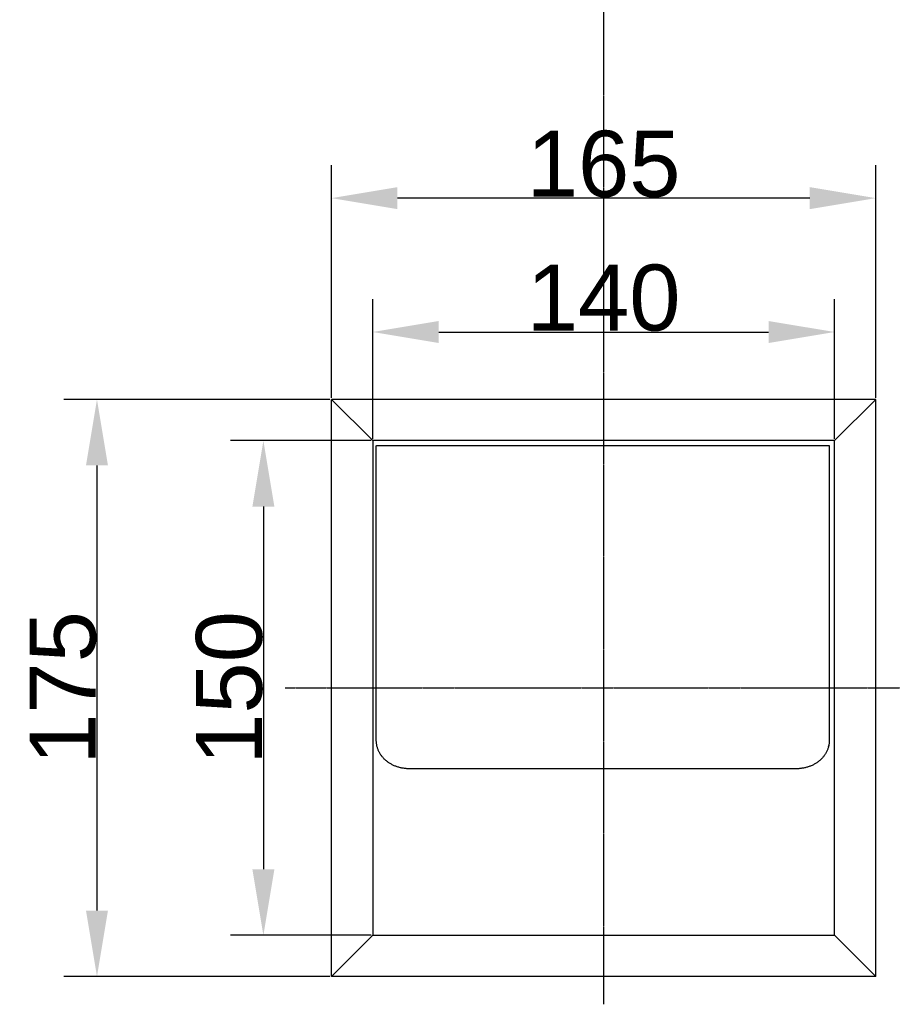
# Model space of a CAD drawing. Header units: millimetres. Extents: x 580 to 2065, y -13 to 1037.
# Tile 4 of 11: x 1084 to 1348, y 342 to 641. Entities that reach past the tile are written whole.
import ezdxf

# ---------------------------------------------------------------- set-up
doc = ezdxf.new("R2010")
doc.units = ezdxf.units.MM
doc.header["$LTSCALE"] = 0.1
doc.linetypes.add('CENTER', pattern=[0.6, 0.375, -0.075, 0.075, -0.075])
for name, color, linetype in [('CEN', 1, 'CENTER'), ('DEFAULT', 7, 'Continuous'), ('OUTLINE', 2, 'Continuous')]:
    doc.layers.add(name, color=color, linetype=linetype)
doc.styles.add('ARIAL', font='arial_0.ttf')
doc.dimstyles.new('DIMENSION STYLE 01', dxfattribs={"dimtxt": 20, "dimasz": 20, "dimexe": 10, "dimexo": 0.5, "dimgap": 0.09, "dimtad": 1, "dimtoh": 1, "dimdec": 0, "dimzin": 0, "dimdsep": 46, "dimtxsty": 'ARIAL', "dimcen": 0.5, "dimadec": 1, "dimazin": 0, "dimtfac": 1, "dimtdec": 4, "dimtofl": 0, "dimtmove": 0, "dimatfit": 3, "dimfxl": 1, "dimtolj": 1, "dimtzin": 0, "dimarcsym": 0})

# ---------------------------------------------------------------- blocks, each defined once
blk = doc.blocks.new('*D190')
at = {"layer": 'DEFAULT', "color": 0, "lineweight": -2, "transparency": 16777216}
for p, q in [((1190.32, 513.21), (1147.68, 513.21)), ((1157.68, 493.21), (1157.68, 383.21)), ((1190.32, 363.21), (1147.68, 363.21))]:
    blk.add_line(p, q, dxfattribs=at)
at = {"layer": 'DEFAULT', "color": 0, "transparency": 16777216}
for points in [[(1154.34, 493.21), (1161.01, 493.21), (1157.68, 513.21)], [(1154.34, 383.21), (1161.01, 383.21), (1157.68, 363.21)]]:
    blk.add_solid(points, dxfattribs=at)
at = {"layer": 'Defpoints', "color": 0, "transparency": 16777216}
for p in [(1190.82, 513.21), (1157.68, 363.21), (1190.82, 363.21)]:
    blk.add_point(p, dxfattribs=at)
at = {"layer": 'DEFAULT', "color": 0, "transparency": 16777216, "insert": (1147.38, 438.21), "char_height": 20, "attachment_point": 5, "rotation": 90, "style": 'ARIAL'}
blk.add_mtext('\\A1;150', dxfattribs=at)
blk = doc.blocks.new('*D191')
at = {"layer": 'DEFAULT', "color": 0, "lineweight": -2, "transparency": 16777216}
for p, q in [((1177.82, 525.71), (1097.23, 525.71)), ((1107.23, 505.71), (1107.23, 370.71)), ((1177.82, 350.71), (1097.23, 350.71))]:
    blk.add_line(p, q, dxfattribs=at)
at = {"layer": 'DEFAULT', "color": 0, "transparency": 16777216}
for points in [[(1103.9, 505.71), (1110.56, 505.71), (1107.23, 525.71)], [(1103.9, 370.71), (1110.56, 370.71), (1107.23, 350.71)]]:
    blk.add_solid(points, dxfattribs=at)
at = {"layer": 'Defpoints', "color": 0, "transparency": 16777216}
for p in [(1178.32, 525.71), (1107.23, 350.71), (1178.32, 350.71)]:
    blk.add_point(p, dxfattribs=at)
at = {"layer": 'DEFAULT', "color": 0, "transparency": 16777216, "insert": (1096.93, 438.21), "char_height": 20, "attachment_point": 5, "rotation": 90, "style": 'ARIAL'}
blk.add_mtext('\\A1;175', dxfattribs=at)
blk = doc.blocks.new('*D192')
at = {"layer": 'DEFAULT', "color": 0, "lineweight": -2, "transparency": 16777216}
for p, q in [((1190.82, 513.71), (1190.82, 556.15)), ((1330.82, 513.71), (1330.82, 556.15)), ((1210.82, 546.15), (1310.82, 546.15))]:
    blk.add_line(p, q, dxfattribs=at)
at = {"layer": 'DEFAULT', "color": 0, "transparency": 16777216}
for points in [[(1210.82, 549.48), (1210.82, 542.81), (1190.82, 546.15)], [(1310.82, 549.48), (1310.82, 542.81), (1330.82, 546.15)]]:
    blk.add_solid(points, dxfattribs=at)
at = {"layer": 'Defpoints', "color": 0, "transparency": 16777216}
for p in [(1330.82, 546.15), (1190.82, 513.21), (1330.82, 513.21)]:
    blk.add_point(p, dxfattribs=at)
at = {"layer": 'DEFAULT', "color": 0, "transparency": 16777216, "insert": (1260.82, 556.45), "char_height": 20, "attachment_point": 5, "style": 'ARIAL'}
blk.add_mtext('\\A1;140', dxfattribs=at)
blk = doc.blocks.new('*D189')
at = {"layer": 'DEFAULT', "color": 0, "lineweight": -2, "transparency": 16777216}
for p, q in [((1178.32, 526.21), (1178.32, 596.75)), ((1343.32, 526.21), (1343.32, 596.75)), ((1323.32, 586.75), (1198.32, 586.75))]:
    blk.add_line(p, q, dxfattribs=at)
at = {"layer": 'DEFAULT', "color": 0, "transparency": 16777216}
for points in [[(1198.32, 590.08), (1198.32, 583.41), (1178.32, 586.75)], [(1323.32, 590.08), (1323.32, 583.41), (1343.32, 586.75)]]:
    blk.add_solid(points, dxfattribs=at)
at = {"layer": 'Defpoints', "color": 0, "transparency": 16777216}
for p in [(1178.32, 586.75), (1178.32, 525.71), (1343.32, 525.71)]:
    blk.add_point(p, dxfattribs=at)
at = {"layer": 'DEFAULT', "color": 0, "transparency": 16777216, "insert": (1260.82, 597.05), "char_height": 20, "attachment_point": 5, "style": 'ARIAL'}
blk.add_mtext('\\A1;165', dxfattribs=at)

msp = doc.modelspace()

# ---------------------------------------------------------------- linework, layer by layer
at = {"layer": 'CEN'}
for p, q in [((1260.82, 747.02), (1260.82, 342.27)), ((1164.26, 438.21), (1539.08, 438.21))]:
    msp.add_line(p, q, dxfattribs=at)
at = {"layer": 'OUTLINE'}
for p, q in [((1178.32, 350.71), (1178.32, 525.71)), ((1260.82, 525.71), (1178.32, 525.71)), ((1178.32, 525.71), (1190.82, 513.21)), ((1343.32, 525.71), (1260.82, 525.71)), ((1330.82, 513.21), (1343.32, 525.71)), ((1343.32, 350.71), (1343.32, 525.71)), ((1330.82, 513.21), (1190.82, 513.21)), ((1190.82, 513.21), (1190.82, 363.21)), ((1191.91, 511.61), (1191.92, 511.62)), ((1191.91, 511.6), (1191.91, 511.61)), ((1191.91, 511.61), (1191.91, 511.61)), ((1191.91, 511.59), (1191.91, 511.6)), ((1191.91, 511.58), (1191.91, 511.59)), ((1191.91, 511.59), (1191.91, 511.59)), ((1191.91, 511.57), (1191.91, 511.58)), ((1191.91, 510.21), (1191.91, 511.57)), ((1191.91, 511.57), (1191.91, 511.57)), ((1191.92, 511.64), (1191.93, 511.65)), ((1191.92, 511.63), (1191.92, 511.64)), ((1191.92, 511.62), (1191.92, 511.63)), ((1191.92, 511.63), (1191.92, 511.63)), ((1191.93, 511.65), (1191.93, 511.66)), ((1191.93, 511.66), (1191.94, 511.66)), ((1191.93, 511.65), (1191.93, 511.65)), ((1191.94, 511.67), (1191.94, 511.68)), ((1191.94, 511.68), (1191.95, 511.68)), ((1191.94, 511.66), (1191.94, 511.67)), ((1191.95, 511.68), (1191.95, 511.69)), ((1191.95, 511.69), (1191.96, 511.69)), ((1191.96, 511.69), (1191.96, 511.7)), ((1191.96, 511.7), (1191.97, 511.7)), ((1191.97, 511.7), (1191.97, 511.71)), ((1191.97, 511.71), (1191.98, 511.71)), ((1191.98, 511.71), (1191.98, 511.72)), ((1191.98, 511.72), (1191.99, 511.72)), ((1191.99, 511.72), (1191.99, 511.73)), ((1191.99, 511.73), (1192, 511.73)), ((1192, 511.73), (1192.01, 511.74)), ((1192, 511.73), (1192, 511.73)), ((1192.01, 511.74), (1192.02, 511.74)), ((1192.02, 511.74), (1192.03, 511.75)), ((1192.02, 511.74), (1192.02, 511.74)), ((1192.03, 511.75), (1192.03, 511.75)), ((1192.03, 511.75), (1192.04, 511.75)), ((1192.04, 511.75), (1192.05, 511.75)), ((1192.05, 511.75), (1192.05, 511.76)), ((1192.05, 511.76), (1192.06, 511.76)), ((1192.06, 511.76), (1192.07, 511.76)), ((1192.07, 511.76), (1192.07, 511.76)), ((1192.07, 511.76), (1192.08, 511.76)), ((1192.08, 511.76), (1192.09, 511.76)), ((1192.09, 511.76), (1192.09, 511.76)), ((1192.09, 511.76), (1192.1, 511.76)), ((1192.1, 511.76), (1192.11, 511.76)), ((1192.11, 511.76), (1329.03, 511.76)), ((1329.03, 511.76), (1329.04, 511.76)), ((1329.04, 511.76), (1329.05, 511.76)), ((1329.05, 511.76), (1329.05, 511.76)), ((1329.05, 511.76), (1329.06, 511.76)), ((1329.06, 511.76), (1329.07, 511.76)), ((1329.07, 511.76), (1329.07, 511.76)), ((1329.07, 511.76), (1329.08, 511.76)), ((1329.08, 511.76), (1329.09, 511.76)), ((1329.09, 511.76), (1329.09, 511.75)), ((1329.09, 511.75), (1329.1, 511.75)), ((1329.1, 511.75), (1329.11, 511.75)), ((1329.11, 511.75), (1329.11, 511.75)), ((1329.11, 511.75), (1329.12, 511.74)), ((1329.12, 511.74), (1329.13, 511.74)), ((1329.13, 511.74), (1329.13, 511.74)), ((1329.13, 511.74), (1329.14, 511.73)), ((1329.14, 511.73), (1329.14, 511.73)), ((1329.14, 511.73), (1329.15, 511.73)), ((1329.15, 511.73), (1329.16, 511.72)), ((1329.16, 511.72), (1329.16, 511.72)), ((1329.16, 511.72), (1329.17, 511.71)), ((1329.17, 511.71), (1329.17, 511.71)), ((1329.17, 511.71), (1329.18, 511.7)), ((1329.18, 511.7), (1329.18, 511.7)), ((1329.18, 511.7), (1329.19, 511.69)), ((1329.19, 511.69), (1329.19, 511.69)), ((1329.19, 511.69), (1329.19, 511.68)), ((1329.19, 511.68), (1329.2, 511.68)), ((1329.2, 511.68), (1329.2, 511.67)), ((1329.2, 511.67), (1329.21, 511.66)), ((1329.21, 511.66), (1329.21, 511.66)), ((1329.21, 511.66), (1329.21, 511.65)), ((1329.21, 511.65), (1329.21, 511.65)), ((1329.21, 511.65), (1329.22, 511.64)), ((1329.22, 511.64), (1329.22, 511.63)), ((1329.22, 511.63), (1329.22, 511.63)), ((1329.22, 511.63), (1329.22, 511.62)), ((1329.22, 511.62), (1329.23, 511.61)), ((1329.23, 511.61), (1329.23, 511.61)), ((1329.23, 511.61), (1329.23, 511.6)), ((1329.23, 511.6), (1329.23, 511.59)), ((1329.23, 511.59), (1329.23, 511.59)), ((1329.23, 511.59), (1329.23, 511.58)), ((1329.23, 511.58), (1329.23, 511.57)), ((1329.23, 511.57), (1329.23, 511.57)), ((1329.23, 511.57), (1329.23, 422.39)), ((1330.82, 363.21), (1330.82, 513.21)), ((1191.91, 422.39), (1191.91, 510.21)), ((1191.91, 422.3), (1191.91, 422.39)), ((1191.91, 422.08), (1191.91, 422.3)), ((1191.93, 421.87), (1191.91, 422.08)), ((1191.94, 421.65), (1191.93, 421.87)), ((1191.97, 421.44), (1191.94, 421.65)), ((1191.99, 421.23), (1191.97, 421.44)), ((1192.03, 421.01), (1191.99, 421.23)), ((1192.07, 420.8), (1192.03, 421.01)), ((1329.13, 421.09), (1329.09, 420.87)), ((1329.16, 421.3), (1329.13, 421.09)), ((1329.18, 421.52), (1329.16, 421.3)), ((1329.21, 421.73), (1329.18, 421.52)), ((1329.22, 421.95), (1329.21, 421.73)), ((1329.23, 422.16), (1329.22, 421.95)), ((1329.23, 422.38), (1329.23, 422.16)), ((1192.11, 420.59), (1192.07, 420.8)), ((1192.17, 420.38), (1192.11, 420.59)), ((1192.22, 420.18), (1192.17, 420.38)), ((1192.29, 419.97), (1192.22, 420.18)), ((1192.35, 419.77), (1192.29, 419.97)), ((1192.43, 419.57), (1192.35, 419.77)), ((1192.51, 419.37), (1192.43, 419.57)), ((1192.59, 419.17), (1192.51, 419.37)), ((1192.68, 418.97), (1192.59, 419.17)), ((1192.78, 418.78), (1192.68, 418.97)), ((1192.88, 418.59), (1192.78, 418.78)), ((1192.98, 418.41), (1192.88, 418.59)), ((1193.09, 418.22), (1192.98, 418.41)), ((1193.21, 418.04), (1193.09, 418.22)), ((1193.32, 417.86), (1193.21, 418.04)), ((1327.96, 418.08), (1327.84, 417.9)), ((1328.08, 418.27), (1327.96, 418.08)), ((1328.19, 418.46), (1328.08, 418.27)), ((1328.3, 418.65), (1328.19, 418.46)), ((1328.4, 418.85), (1328.3, 418.65)), ((1328.49, 419.04), (1328.4, 418.85)), ((1328.58, 419.24), (1328.49, 419.04)), ((1328.66, 419.44), (1328.58, 419.24)), ((1328.74, 419.64), (1328.66, 419.44)), ((1328.81, 419.84), (1328.74, 419.64)), ((1328.88, 420.04), (1328.81, 419.84)), ((1328.94, 420.25), (1328.88, 420.04)), ((1328.99, 420.45), (1328.94, 420.25)), ((1328.96, 420.32), (1329.06, 420.74)), ((1329.04, 420.66), (1328.99, 420.45)), ((1329.09, 420.87), (1329.04, 420.66)), ((1193.45, 417.69), (1193.32, 417.86)), ((1193.58, 417.52), (1193.45, 417.69)), ((1193.72, 417.34), (1193.58, 417.52)), ((1193.86, 417.17), (1193.72, 417.34)), ((1194.01, 416.99), (1193.86, 417.17)), ((1194.17, 416.83), (1194.01, 416.99)), ((1194.33, 416.66), (1194.17, 416.83)), ((1194.49, 416.51), (1194.33, 416.66)), ((1194.66, 416.35), (1194.49, 416.51)), ((1194.83, 416.2), (1194.66, 416.35)), ((1195, 416.06), (1194.83, 416.2)), ((1195.18, 415.92), (1195, 416.06)), ((1195.36, 415.78), (1195.18, 415.92)), ((1195.54, 415.65), (1195.36, 415.78)), ((1195.72, 415.52), (1195.54, 415.65)), ((1195.91, 415.4), (1195.72, 415.52)), ((1196.1, 415.28), (1195.91, 415.4)), ((1196.3, 415.16), (1196.1, 415.28)), ((1196.51, 415.05), (1196.3, 415.16)), ((1196.72, 414.93), (1196.51, 415.05)), ((1324.63, 415.05), (1324.42, 414.93)), ((1324.84, 415.16), (1324.63, 415.05)), ((1325.04, 415.28), (1324.84, 415.16)), ((1325.24, 415.41), (1325.04, 415.28)), ((1325.44, 415.53), (1325.24, 415.41)), ((1325.63, 415.67), (1325.44, 415.53)), ((1325.81, 415.8), (1325.63, 415.67)), ((1326, 415.94), (1325.81, 415.8)), ((1326.18, 416.09), (1326, 415.94)), ((1326.36, 416.24), (1326.18, 416.09)), ((1326.52, 416.39), (1326.36, 416.24)), ((1326.69, 416.54), (1326.52, 416.39)), ((1326.85, 416.7), (1326.69, 416.54)), ((1327, 416.86), (1326.85, 416.7)), ((1327.15, 417.02), (1327, 416.86)), ((1327.3, 417.19), (1327.15, 417.02)), ((1327.44, 417.37), (1327.3, 417.19)), ((1327.58, 417.54), (1327.44, 417.37)), ((1327.71, 417.72), (1327.58, 417.54)), ((1327.84, 417.9), (1327.71, 417.72)), ((1196.94, 414.83), (1196.72, 414.93)), ((1197.15, 414.72), (1196.94, 414.83)), ((1197.37, 414.63), (1197.15, 414.72)), ((1197.6, 414.53), (1197.37, 414.63)), ((1197.82, 414.45), (1197.6, 414.53)), ((1198.05, 414.36), (1197.82, 414.45)), ((1198.28, 414.29), (1198.05, 414.36)), ((1198.51, 414.21), (1198.28, 414.29)), ((1198.74, 414.14), (1198.51, 414.21)), ((1198.98, 414.08), (1198.74, 414.14)), ((1199.21, 414.02), (1198.98, 414.08)), ((1199.45, 413.97), (1199.21, 414.02)), ((1199.69, 413.92), (1199.45, 413.97)), ((1199.93, 413.88), (1199.69, 413.92)), ((1200.18, 413.84), (1199.93, 413.88)), ((1200.42, 413.8), (1200.18, 413.84)), ((1200.67, 413.78), (1200.42, 413.8)), ((1200.92, 413.75), (1200.67, 413.78)), ((1201.16, 413.73), (1200.92, 413.75)), ((1201.41, 413.72), (1201.16, 413.73)), ((1201.66, 413.71), (1201.41, 413.72)), ((1201.91, 413.71), (1201.66, 413.71)), ((1255.86, 413.71), (1201.91, 413.71)), ((1267.3, 413.71), (1255.86, 413.71)), ((1278.14, 413.71), (1267.3, 413.71)), ((1288.5, 413.71), (1278.14, 413.71)), ((1303.87, 413.71), (1288.5, 413.71)), ((1319.23, 413.71), (1303.87, 413.71)), ((1319.48, 413.71), (1319.23, 413.71)), ((1319.72, 413.72), (1319.48, 413.71)), ((1319.97, 413.73), (1319.72, 413.72)), ((1320.22, 413.75), (1319.97, 413.73)), ((1320.46, 413.78), (1320.22, 413.75)), ((1320.71, 413.8), (1320.46, 413.78)), ((1320.95, 413.84), (1320.71, 413.8)), ((1321.19, 413.87), (1320.95, 413.84)), ((1321.43, 413.92), (1321.19, 413.87)), ((1321.68, 413.97), (1321.43, 413.92)), ((1321.92, 414.02), (1321.68, 413.97)), ((1322.15, 414.08), (1321.92, 414.02)), ((1322.39, 414.14), (1322.15, 414.08)), ((1322.63, 414.21), (1322.39, 414.14)), ((1322.86, 414.29), (1322.63, 414.21)), ((1323.1, 414.36), (1322.86, 414.29)), ((1323.32, 414.45), (1323.1, 414.36)), ((1323.55, 414.53), (1323.32, 414.45)), ((1323.77, 414.63), (1323.55, 414.53)), ((1323.99, 414.72), (1323.77, 414.63)), ((1324.21, 414.83), (1323.99, 414.72)), ((1324.42, 414.93), (1324.21, 414.83)), ((1178.32, 350.71), (1190.82, 363.21)), ((1190.82, 363.21), (1330.82, 363.21)), ((1330.82, 363.21), (1343.32, 350.71)), ((1260.82, 350.71), (1178.32, 350.71)), ((1343.32, 350.71), (1260.82, 350.71))]:
    msp.add_line(p, q, dxfattribs=at)

# ---------------------------------------------------------------- dimensions: what is measured, and where the dimension line sits
at = {"layer": 'DEFAULT'}
for base, p1, p2, picture, middle in [((1178.32, 586.75), (1343.32, 525.71), (1178.32, 525.71), '*D189', (1260.82, 597.05)), ((1330.82, 546.15), (1190.82, 513.21), (1330.82, 513.21), '*D192', (1260.82, 556.45))]:
    dim = msp.add_linear_dim(base=base, p1=p1, p2=p2, dimstyle='DIMENSION STYLE 01', dxfattribs=at)
    dim.commit()
    dim.dimension.update_dxf_attribs({"geometry": picture, "text_midpoint": middle})
for base, p1, p2, picture, middle in [((1107.23, 350.71), (1178.32, 525.71), (1178.32, 350.71), '*D191', (1096.93, 438.21)), ((1157.68, 363.21), (1190.82, 513.21), (1190.82, 363.21), '*D190', (1147.38, 438.21))]:
    dim = msp.add_linear_dim(base=base, p1=p1, p2=p2, angle=90, dimstyle='DIMENSION STYLE 01', dxfattribs=at)
    dim.commit()
    dim.dimension.update_dxf_attribs({"geometry": picture, "text_midpoint": middle})

doc.saveas('drawing.dxf')
